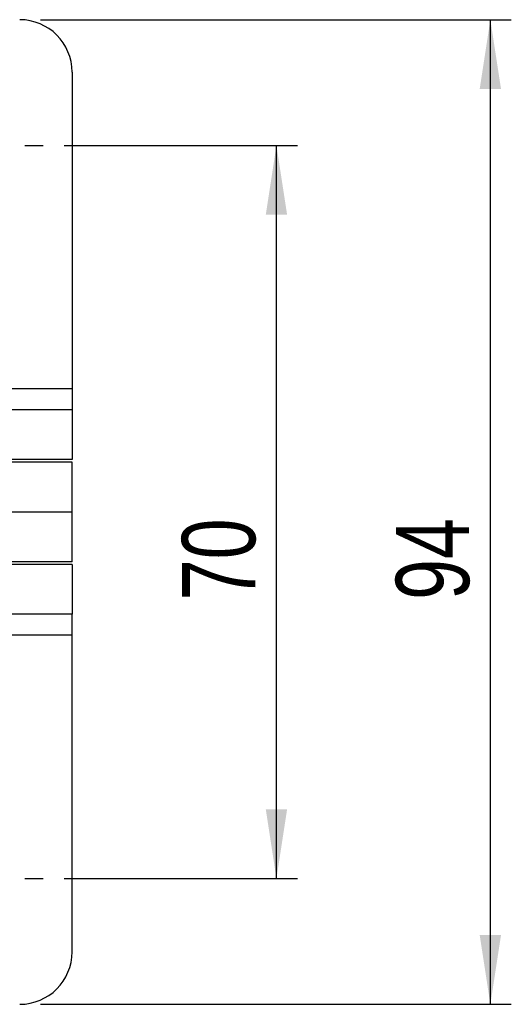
# Model space of a CAD drawing. Extents: x 85 to 782, y 35 to 586.
# Tile 13 of 22: x 405 to 452, y 57 to 151. Entities that reach past the tile are written whole.
import ezdxf

# ---------------------------------------------------------------- set-up
doc = ezdxf.new("R2010")
doc.units = 0
doc.header["$LTSCALE"] = 2
doc.linetypes.add('HIDDEN', pattern=[1.905, 1.27, -0.635])
doc.layers.get('0').update_dxf_attribs({"linetype": 'CONTINUOUS'})
doc.styles.add('SLDTEXTSTYLE0', font='TXT', dxfattribs={"width": 0.75})
doc.dimstyles.new('SLDDIMSTYLE2', dxfattribs={"dimtxt": 7, "dimasz": 6.604, "dimexe": 0, "dimexo": 0.0625, "dimgap": 1.75, "dimtad": 1, "dimdec": 3, "dimrnd": 1e-09, "dimzin": 12, "dimtxsty": 'SLDTEXTSTYLE0', "dimsah": 1, "dimcen": 0.09, "dimazin": 3, "dimtfac": 1, "dimtdec": 3, "dimtofl": 0, "dimtmove": 0, "dimatfit": 3, "dimtolj": 1, "dimtzin": 12})

# ---------------------------------------------------------------- blocks, each defined once
blk = doc.blocks.new('_D_6')
at = {"color": 179, "linetype": 'CONTINUOUS'}
for p, q in [((409.647, 138.846), (431.907, 138.846)), ((429.907, 68.846), (429.907, 138.846)), ((409.647, 68.846), (431.907, 68.846))]:
    blk.add_line(p, q, dxfattribs=at)
for points in [[(429.907, 138.846), (428.891, 132.242), (430.923, 132.242)], [(429.907, 68.846), (430.923, 75.45), (428.891, 75.45)]]:
    blk.add_solid(points, dxfattribs=at)
at = {"color": 179, "linetype": 'CONTINUOUS', "insert": (420.883, 95.418, -39.982), "char_height": 7, "attachment_point": 1, "rotation": 90, "style": 'SLDTEXTSTYLE0'}
blk.add_mtext('70', dxfattribs=at)
blk = doc.blocks.new('_D_7')
at = {"color": 179, "linetype": 'CONTINUOUS'}
for p, q in [((407.397, 150.846), (452.328, 150.846)), ((450.328, 56.846), (450.328, 150.846)), ((407.397, 56.846), (452.328, 56.846))]:
    blk.add_line(p, q, dxfattribs=at)
for points in [[(450.328, 150.846), (449.312, 144.242), (451.344, 144.242)], [(450.328, 56.846), (451.344, 63.45), (449.312, 63.45)]]:
    blk.add_solid(points, dxfattribs=at)
at = {"color": 179, "linetype": 'CONTINUOUS', "insert": (441.305, 95.453, -39.982), "char_height": 7, "attachment_point": 1, "rotation": 90, "style": 'SLDTEXTSTYLE0'}
blk.add_mtext('94', dxfattribs=at)
blk = doc.blocks.new('SW_CENTERMARKSYMBOL_9')
at = {"color": 0, "linetype": 'CONTINUOUS'}
for p, q in [((0, 5), (0, 6.75)), ((0, 0), (0, 2.5)), ((-5, 0), (-6.75, 0)), ((0, 0), (-2.5, 0)), ((0, 0), (0, -2.5)), ((0, 0), (2.5, 0)), ((5, 0), (6.75, 0)), ((0, -5), (0, -6.75))]:
    blk.add_line(p, q, dxfattribs=at)
blk = doc.blocks.new('SW_CENTERMARKSYMBOL_10')
at = {"color": 0, "linetype": 'CONTINUOUS'}
for p, q in [((0, 5), (0, 6.75)), ((0, 0), (0, 2.5)), ((-5, 0), (-6.75, 0)), ((0, 0), (-2.5, 0)), ((0, 0), (0, -2.5)), ((0, 0), (2.5, 0)), ((5, 0), (6.75, 0)), ((0, -5), (0, -6.75))]:
    blk.add_line(p, q, dxfattribs=at)

msp = doc.modelspace()

# ---------------------------------------------------------------- linework, layer by layer
at = {"color": 7, "linetype": 'CONTINUOUS'}
for p, q in [((410.396879, 145.84573), (410.396879, 115.597964)), ((410.396879, 115.597964), (410.396879, 113.597964)), ((410.396879, 113.597964), (384.522499, 113.597964)), ((410.396879, 113.597964), (410.396879, 108.847965)), ((410.396879, 108.847965), (384.522499, 108.847965)), ((410.402232, 108.59573), (396.400887, 108.59573)), ((410.402232, 103.84573), (410.402232, 108.59573)), ((410.402232, 103.84573), (396.400887, 103.84573)), ((410.402232, 99.095731), (410.402232, 103.84573)), ((410.396879, 98.843496), (384.522499, 98.843496)), ((410.402232, 99.095731), (396.400887, 99.095731)), ((410.396879, 98.843496), (410.396879, 94.093497)), ((410.396879, 94.093497), (384.522499, 94.093497)), ((410.396879, 92.093497), (410.396879, 94.093497)), ((410.396879, 61.845731), (410.396879, 92.093497))]:
    msp.add_line(p, q, dxfattribs=at)
at = {"color": 7, "linetype": 'HIDDEN'}
for p, q in [((410.396879, 115.597964), (340.396879, 115.597964)), ((410.396879, 92.093497), (340.396879, 92.093497))]:
    msp.add_line(p, q, dxfattribs=at)
at = {"color": 8, "linetype": 'CONTINUOUS'}
for p, q in [((410.396879, 115.597964), (401.896879, 115.597964)), ((410.396879, 92.093497), (401.896879, 92.093497))]:
    msp.add_line(p, q, dxfattribs=at)
at = {"color": 7, "linetype": 'CONTINUOUS'}
for centre, start, end in [((405.396879, 145.84573), 0, 90), ((405.396879, 61.84573), 270, 0)]:
    msp.add_arc(centre, 5, start, end, dxfattribs=at)

# ---------------------------------------------------------------- block references
at = {"color": 179, "linetype": 'CONTINUOUS'}
for name, p in [('SW_CENTERMARKSYMBOL_9', (400.896879, 138.84573)), ('SW_CENTERMARKSYMBOL_10', (400.896879, 68.84573))]:
    msp.add_blockref(name, p, dxfattribs=at)

# ---------------------------------------------------------------- dimensions: what is measured, and where the dimension line sits
for base, p1, p2, picture, middle in [((450.328086, 150.84573), (405.396879, 56.84573), (405.396879, 150.84573), '_D_7', (450.328086, 103.469338)), ((429.906696, 138.84573), (407.646879, 68.84573), (407.646879, 138.84573), '_D_6', (429.906696, 103.433536))]:
    dim = msp.add_linear_dim(base=base, p1=p1, p2=p2, angle=90, dimstyle='SLDDIMSTYLE2', dxfattribs=at)
    dim.commit()
    dim.dimension.update_dxf_attribs({"geometry": picture, "text_midpoint": middle, "dimtype": 160})

doc.saveas('drawing.dxf')
